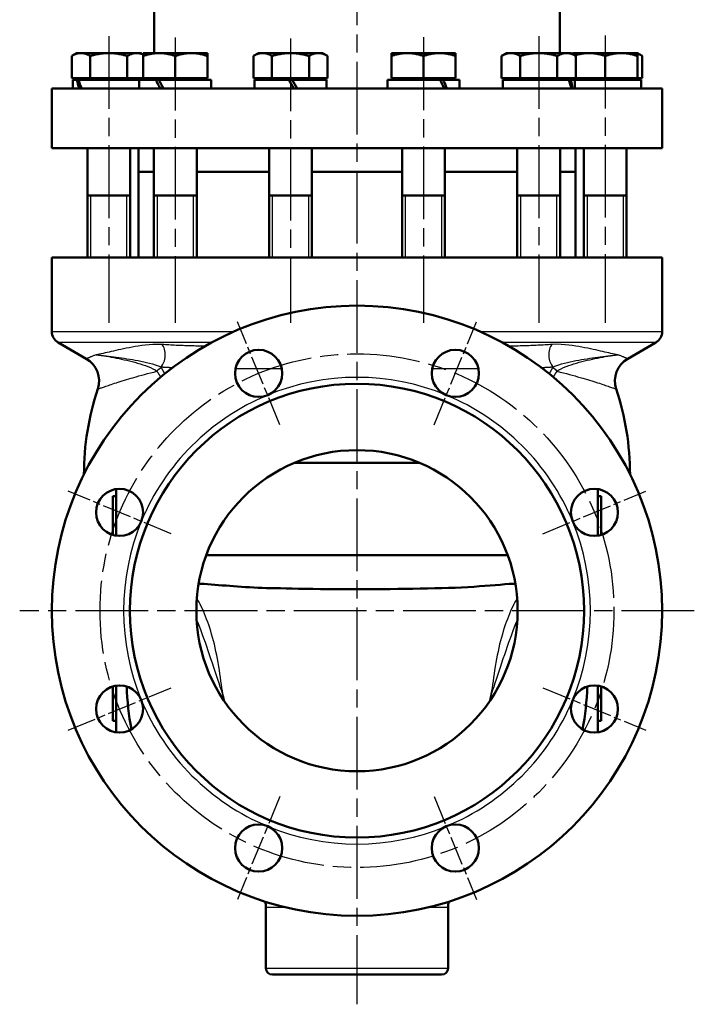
# Model space of a CAD drawing. Header units: millimetres. Extents: x 77 to 1143, y 302 to 1517.
# Tile 5 of 6: x 828 to 1143, y 768 to 1228. Entities that reach past the tile are written whole.
import ezdxf

# ---------------------------------------------------------------- set-up
doc = ezdxf.new("R2010")
doc.units = ezdxf.units.MM
doc.header["$LTSCALE"] = 6
doc.linetypes.add('CHAIN', pattern=[0.3543, 0.2362, -0.0295, 0.0591, -0.0295])
for name, color, linetype, lineweight in [('Gewinde(DIN)', 3, 'Continuous', 25), ('Mittellinie(DIN)', 4, 'CHAIN', 25), ('Mittelpunktmarkierung(DIN)', 4, 'CHAIN', 25), ('Sichtbare Kanten(DIN)', 7, 'Continuous', 50), ('Sichtbare tangentiale Kanten(DIN)', 3, 'Continuous', 25)]:
    doc.layers.add(name, color=color, linetype=linetype, lineweight=lineweight)

msp = doc.modelspace()

# ---------------------------------------------------------------- linework, layer by layer
at = {"layer": 'Gewinde(DIN)'}
for p, q in [((861.05, 1145.86), (861.05, 1116.86)), ((878.05, 1116.86), (878.05, 1145.86)), ((892.11, 1145.86), (892.11, 1116.86)), ((909.11, 1116.86), (909.11, 1145.86)), ((945.9, 1145.86), (945.9, 1116.86)), ((962.9, 1116.86), (962.9, 1145.86)), ((1008.02, 1145.86), (1008.02, 1116.86)), ((1025.02, 1116.86), (1025.02, 1145.86)), ((1061.81, 1145.86), (1061.81, 1116.86)), ((1078.82, 1116.86), (1078.82, 1145.86)), ((1092.87, 1145.86), (1092.87, 1116.86)), ((1109.87, 1116.86), (1109.87, 1145.86))]:
    msp.add_line(p, q, dxfattribs=at)
at = {"layer": 'Mittellinie(DIN)', "linetype": 'CHAIN', "ltscale": 23.990969}
for p, q in [((869.55, 1220.29), (869.55, 1086.39)), ((900.61, 1219.55), (900.61, 1086.39)), ((954.4, 1219.18), (954.4, 1086.39)), ((1016.52, 1219.73), (1016.52, 1086.39)), ((1070.31, 1220.29), (1070.31, 1086.39)), ((1101.37, 1220.48), (1101.37, 1086.39))]:
    msp.add_line(p, q, dxfattribs=at)
msp.add_circle((985.46, 951.86), 120, dxfattribs=at)
at = {"layer": 'Mittelpunktmarkierung(DIN)', "linetype": 'CHAIN', "ltscale": 23.990969}
for p, q in [((985.46, 1514.33), (985.46, 767.99)), ((1142.96, 951.86), (827.96, 951.86))]:
    msp.add_line(p, q, dxfattribs=at)
at = {"layer": 'Mittelpunktmarkierung(DIN)', "linetype": 'CHAIN', "ltscale": 9.630364}
for p, q in [((949.49, 1038.7), (929.59, 1086.74)), ((1021.43, 1038.7), (1041.33, 1086.74)), ((898.62, 987.83), (850.58, 1007.73)), ((1072.31, 987.83), (1120.35, 1007.73)), ((850.58, 895.99), (898.62, 915.89)), ((1072.31, 915.89), (1120.35, 895.99)), ((949.49, 865.01), (929.59, 816.97)), ((1021.43, 865.01), (1041.33, 816.97))]:
    msp.add_line(p, q, dxfattribs=at)
at = {"layer": 'Sichtbare Kanten(DIN)'}
for p, q in [((890.71, 1253.86), (890.71, 1212.36)), ((1080.21, 1253.86), (1080.21, 1212.36)), ((854.55, 1212.36), (852.23, 1211.02)), ((852.23, 1200.66), (852.23, 1211.02)), ((856.56, 1212.36), (854.55, 1212.36)), ((869.55, 1212.36), (856.56, 1212.36)), ((860.89, 1200.66), (860.89, 1211.02)), ((882.54, 1212.36), (869.55, 1212.36)), ((878.21, 1200.66), (878.21, 1211.02)), ((884.55, 1212.36), (882.54, 1212.36)), ((884.55, 1212.36), (885.61, 1211.75)), ((885.61, 1211.02), (885.61, 1212.36)), ((893.11, 1212.36), (885.61, 1212.36)), ((885.61, 1200.66), (885.61, 1211.02)), ((908.11, 1212.36), (893.11, 1212.36)), ((900.61, 1200.66), (900.61, 1211.02)), ((915.61, 1212.36), (908.11, 1212.36)), ((915.61, 1212.36), (915.61, 1211.02)), ((915.61, 1200.66), (915.61, 1211.02)), ((939.4, 1212.36), (937.08, 1211.02)), ((937.08, 1200.66), (937.08, 1211.02)), ((941.41, 1212.36), (939.4, 1212.36)), ((954.4, 1212.36), (941.41, 1212.36)), ((945.74, 1200.66), (945.74, 1211.02)), ((967.39, 1212.36), (954.4, 1212.36)), ((963.06, 1200.66), (963.06, 1211.02)), ((969.4, 1212.36), (967.39, 1212.36)), ((969.4, 1212.36), (971.72, 1211.02)), ((971.72, 1200.66), (971.72, 1211.02)), ((1001.52, 1211.02), (1001.52, 1212.36)), ((1009.02, 1212.36), (1001.52, 1212.36)), ((1001.52, 1200.66), (1001.52, 1211.02)), ((1024.02, 1212.36), (1009.02, 1212.36)), ((1016.52, 1200.66), (1016.52, 1211.02)), ((1031.52, 1212.36), (1024.02, 1212.36)), ((1031.52, 1212.36), (1031.52, 1211.02)), ((1031.52, 1200.66), (1031.52, 1211.02)), ((1055.31, 1212.36), (1052.99, 1211.02)), ((1052.99, 1200.66), (1052.99, 1211.02)), ((1057.32, 1212.36), (1055.31, 1212.36)), ((1070.31, 1212.36), (1057.32, 1212.36)), ((1061.65, 1200.66), (1061.65, 1211.02)), ((1083.31, 1212.36), (1070.31, 1212.36)), ((1078.97, 1200.66), (1078.97, 1211.02)), ((1085.31, 1212.36), (1083.31, 1212.36)), ((1085.31, 1212.36), (1087.64, 1211.02)), ((1086.37, 1212.36), (1085.84, 1212.05)), ((1086.37, 1211.75), (1086.37, 1212.36)), ((1093.87, 1212.36), (1086.37, 1212.36)), ((1087.64, 1200.66), (1087.64, 1211.02)), ((1108.87, 1212.36), (1093.87, 1212.36)), ((1101.37, 1200.66), (1101.37, 1211.02)), ((1116.37, 1212.36), (1108.87, 1212.36)), ((1116.37, 1212.36), (1116.37, 1211.02)), ((1116.37, 1212.36), (1118.69, 1211.02)), ((1116.37, 1200.66), (1116.37, 1211.02)), ((1118.69, 1200.66), (1118.69, 1211.02)), ((860.89, 1200.66), (852.23, 1200.66)), ((855.46, 1200.66), (855.46, 1199.86)), ((878.21, 1200.66), (860.89, 1200.66)), ((885.61, 1200.66), (878.21, 1200.66)), ((883.65, 1200.66), (883.65, 1199.86)), ((900.61, 1200.66), (885.61, 1200.66)), ((886.51, 1200.66), (886.51, 1199.86)), ((915.61, 1200.66), (900.61, 1200.66)), ((914.7, 1200.66), (914.7, 1199.86)), ((945.74, 1200.66), (937.08, 1200.66)), ((940.31, 1200.66), (940.31, 1199.86)), ((963.06, 1200.66), (945.74, 1200.66)), ((971.72, 1200.66), (963.06, 1200.66)), ((968.5, 1200.66), (968.5, 1199.86)), ((1016.52, 1200.66), (1001.52, 1200.66)), ((1002.43, 1200.66), (1002.43, 1199.86)), ((1031.52, 1200.66), (1016.52, 1200.66)), ((1030.62, 1200.66), (1030.62, 1199.86)), ((1061.65, 1200.66), (1052.99, 1200.66)), ((1056.22, 1200.66), (1056.22, 1199.86)), ((1078.97, 1200.66), (1061.65, 1200.66)), ((1087.64, 1200.66), (1078.97, 1200.66)), ((1084.41, 1200.66), (1084.41, 1199.86)), ((1087.28, 1200.66), (1087.28, 1199.86)), ((1101.37, 1200.66), (1087.64, 1200.66)), ((1116.37, 1200.66), (1101.37, 1200.66)), ((1115.47, 1200.66), (1115.47, 1199.86)), ((1118.69, 1200.66), (1116.37, 1200.66)), ((854.62, 1199.86), (852.75, 1199.86)), ((852.75, 1199.86), (852.75, 1195.86)), ((854.62, 1199.86), (855.42, 1199.86)), ((883.81, 1199.86), (855.42, 1199.86)), ((891.53, 1199.86), (883.81, 1199.86)), ((883.81, 1199.86), (883.81, 1195.86)), ((891.53, 1199.86), (892.88, 1199.86)), ((892.88, 1199.86), (892.91, 1199.86)), ((917.41, 1199.86), (892.91, 1199.86)), ((917.41, 1199.86), (917.41, 1195.86)), ((953.6, 1199.86), (937.6, 1199.86)), ((937.6, 1199.86), (937.6, 1195.86)), ((953.6, 1199.86), (955.2, 1199.86)), ((953.6, 1199.86), (955.91, 1195.86)), ((957.51, 1195.86), (955.2, 1199.86)), ((971.2, 1199.86), (955.2, 1199.86)), ((971.2, 1199.86), (971.2, 1195.86)), ((1024.22, 1199.86), (999.72, 1199.86)), ((999.72, 1199.86), (999.72, 1195.86)), ((1024.22, 1199.86), (1024.25, 1199.86)), ((1024.25, 1199.86), (1025.6, 1199.86)), ((1033.32, 1199.86), (1025.6, 1199.86)), ((1033.32, 1199.86), (1033.32, 1195.86)), ((1084.45, 1199.86), (1053.51, 1199.86)), ((1053.51, 1199.86), (1053.51, 1195.86)), ((1084.45, 1199.86), (1085.25, 1199.86)), ((1087.11, 1199.86), (1085.25, 1199.86)), ((1087.11, 1199.86), (1087.11, 1195.86)), ((1118.15, 1199.86), (1087.11, 1199.86)), ((1118.17, 1198.47), (1118.17, 1195.86)), ((842.96, 1195.86), (1127.96, 1195.86)), ((842.96, 1167.86), (842.96, 1195.86)), ((1127.96, 1167.86), (1127.96, 1195.86)), ((842.96, 1167.86), (1127.96, 1167.86)), ((859.55, 1167.86), (859.55, 1116.86)), ((879.55, 1167.86), (879.55, 1116.86)), ((883.46, 1167.86), (883.46, 1156.86)), ((890.61, 1167.86), (890.61, 1116.86)), ((910.61, 1167.86), (910.61, 1116.86)), ((944.4, 1167.86), (944.4, 1116.86)), ((964.4, 1167.86), (964.4, 1116.86)), ((1006.52, 1167.86), (1006.52, 1116.86)), ((1026.52, 1167.86), (1026.52, 1116.86)), ((1060.31, 1167.86), (1060.31, 1116.86)), ((1080.31, 1167.86), (1080.31, 1116.86)), ((1087.46, 1167.86), (1087.46, 1156.86)), ((1091.37, 1167.86), (1091.37, 1116.86)), ((1111.37, 1167.86), (1111.37, 1116.86)), ((883.46, 1156.86), (890.61, 1156.86)), ((883.46, 1156.86), (883.46, 1116.86)), ((883.46, 1156.86), (890.61, 1156.86)), ((910.61, 1156.86), (944.4, 1156.86)), ((910.61, 1156.86), (944.4, 1156.86)), ((964.4, 1156.86), (1006.52, 1156.86)), ((964.4, 1156.86), (1006.52, 1156.86)), ((1026.52, 1156.86), (1060.31, 1156.86)), ((1026.52, 1156.86), (1060.31, 1156.86)), ((1080.31, 1156.86), (1087.46, 1156.86)), ((1080.31, 1156.86), (1087.46, 1156.86)), ((1087.46, 1156.86), (1087.46, 1116.86)), ((859.55, 1145.86), (879.55, 1145.86)), ((890.61, 1145.86), (910.61, 1145.86)), ((944.4, 1145.86), (964.4, 1145.86)), ((1006.52, 1145.86), (1026.52, 1145.86)), ((1060.31, 1145.86), (1080.31, 1145.86)), ((1091.37, 1145.86), (1111.37, 1145.86)), ((1127.96, 1116.86), (842.96, 1116.86)), ((842.96, 1082.32), (842.96, 1116.86)), ((1127.96, 1082.32), (1127.96, 1116.86)), ((859.03, 1069.58), (845.96, 1077.13)), ((1111.9, 1069.58), (1124.96, 1077.13)), ((956.07, 1020.86), (1014.86, 1020.86)), ((872.96, 986.9), (872.96, 1008.66)), ((1097.96, 986.9), (1097.96, 1008.66)), ((871.46, 987.24), (871.46, 1005.36)), ((871.46, 1005.36), (872.96, 1005.36)), ((1099.46, 1005.36), (1097.96, 1005.36)), ((1099.46, 1005.36), (1099.46, 987.24)), ((915.11, 977.86), (1055.81, 977.86)), ((911.54, 964.52), (912.41, 964.47)), ((1058.52, 964.47), (1059.39, 964.52)), ((871.46, 900.36), (871.46, 916.48)), ((872.96, 895.06), (872.96, 916.81)), ((1097.96, 895.06), (1097.96, 916.81)), ((1099.46, 916.48), (1099.46, 900.36)), ((871.46, 900.36), (872.96, 900.36)), ((1099.46, 900.36), (1097.96, 900.36)), ((942.96, 784.86), (942.96, 813.24)), ((1027.96, 784.86), (1027.96, 813.24)), ((1024.96, 781.86), (945.96, 781.86))]:
    msp.add_line(p, q, dxfattribs=at)
at = {"layer": 'Sichtbare Kanten(DIN)', "flags": 128}
for points in [[(856.56, 1212.36), (856.39, 1212.36), (856.21, 1212.35), (856.04, 1212.34), (855.87, 1212.32), (855.7, 1212.3), (855.52, 1212.28), (855.35, 1212.25), (855.18, 1212.21), (855, 1212.17), (854.83, 1212.13), (854.65, 1212.08), (854.47, 1212.03), (854.3, 1211.97), (854.12, 1211.91), (853.94, 1211.84), (853.76, 1211.77), (853.57, 1211.7), (853.39, 1211.62), (853.2, 1211.53), (853.01, 1211.44), (852.82, 1211.34), (852.63, 1211.24), (852.43, 1211.13), (852.23, 1211.02)], [(860.89, 1211.02), (860.69, 1211.13), (860.49, 1211.24), (860.3, 1211.34), (860.11, 1211.44), (859.92, 1211.53), (859.73, 1211.62), (859.55, 1211.7), (859.36, 1211.77), (859.18, 1211.84), (859, 1211.91), (858.82, 1211.97), (858.65, 1212.03), (858.47, 1212.08), (858.29, 1212.13), (858.12, 1212.17), (857.95, 1212.21), (857.77, 1212.25), (857.6, 1212.28), (857.43, 1212.3), (857.25, 1212.32), (857.08, 1212.34), (856.91, 1212.35), (856.73, 1212.36), (856.56, 1212.36)], [(869.55, 1212.36), (869.2, 1212.36), (868.86, 1212.35), (868.51, 1212.34), (868.17, 1212.32), (867.82, 1212.3), (867.47, 1212.28), (867.13, 1212.25), (866.78, 1212.21), (866.43, 1212.17), (866.08, 1212.13), (865.73, 1212.08), (865.38, 1212.03), (865.02, 1211.97), (864.67, 1211.91), (864.31, 1211.84), (863.94, 1211.77), (863.58, 1211.7), (863.21, 1211.62), (862.83, 1211.53), (862.45, 1211.44), (862.07, 1211.34), (861.68, 1211.24), (861.29, 1211.13), (860.89, 1211.02)], [(878.21, 1211.02), (877.81, 1211.13), (877.42, 1211.24), (877.03, 1211.34), (876.65, 1211.44), (876.27, 1211.53), (875.9, 1211.62), (875.53, 1211.7), (875.16, 1211.77), (874.8, 1211.84), (874.44, 1211.91), (874.08, 1211.97), (873.72, 1212.03), (873.37, 1212.08), (873.02, 1212.13), (872.67, 1212.17), (872.32, 1212.21), (871.97, 1212.25), (871.63, 1212.28), (871.28, 1212.3), (870.94, 1212.32), (870.59, 1212.34), (870.24, 1212.35), (869.9, 1212.36), (869.55, 1212.36)], [(882.54, 1212.36), (882.37, 1212.36), (882.19, 1212.35), (882.02, 1212.34), (881.85, 1212.32), (881.68, 1212.3), (881.5, 1212.28), (881.33, 1212.25), (881.16, 1212.21), (880.98, 1212.17), (880.81, 1212.13), (880.63, 1212.08), (880.46, 1212.03), (880.28, 1211.97), (880.1, 1211.91), (879.92, 1211.84), (879.74, 1211.77), (879.55, 1211.7), (879.37, 1211.62), (879.18, 1211.53), (878.99, 1211.44), (878.8, 1211.34), (878.61, 1211.24), (878.41, 1211.13), (878.21, 1211.02)], [(885.61, 1211.66), (885.48, 1211.72), (885.34, 1211.77), (885.21, 1211.83), (885.08, 1211.88), (884.95, 1211.92), (884.82, 1211.97), (884.69, 1212.01), (884.56, 1212.05), (884.43, 1212.09), (884.3, 1212.12), (884.18, 1212.15), (884.05, 1212.18), (883.92, 1212.21), (883.8, 1212.24), (883.67, 1212.26), (883.55, 1212.28), (883.42, 1212.3), (883.3, 1212.31), (883.17, 1212.33), (883.04, 1212.34), (882.92, 1212.35), (882.79, 1212.35), (882.67, 1212.36), (882.54, 1212.36)], [(893.11, 1212.36), (892.81, 1212.36), (892.51, 1212.35), (892.21, 1212.34), (891.91, 1212.32), (891.61, 1212.3), (891.31, 1212.28), (891.01, 1212.25), (890.71, 1212.21), (890.41, 1212.17), (890.11, 1212.13), (889.8, 1212.08), (889.5, 1212.03), (889.19, 1211.97), (888.88, 1211.91), (888.57, 1211.84), (888.25, 1211.77), (887.93, 1211.7), (887.61, 1211.62), (887.29, 1211.53), (886.96, 1211.44), (886.63, 1211.34), (886.29, 1211.24), (885.95, 1211.13), (885.61, 1211.02)], [(900.61, 1211.02), (900.26, 1211.13), (899.92, 1211.24), (899.59, 1211.34), (899.26, 1211.44), (898.93, 1211.53), (898.6, 1211.62), (898.28, 1211.7), (897.97, 1211.77), (897.65, 1211.84), (897.34, 1211.91), (897.03, 1211.97), (896.72, 1212.03), (896.42, 1212.08), (896.11, 1212.13), (895.81, 1212.17), (895.51, 1212.21), (895.21, 1212.25), (894.91, 1212.28), (894.61, 1212.3), (894.31, 1212.32), (894.01, 1212.34), (893.71, 1212.35), (893.41, 1212.36), (893.11, 1212.36)], [(908.11, 1212.36), (907.81, 1212.36), (907.51, 1212.35), (907.21, 1212.34), (906.91, 1212.32), (906.61, 1212.3), (906.31, 1212.28), (906.01, 1212.25), (905.71, 1212.21), (905.41, 1212.17), (905.11, 1212.13), (904.8, 1212.08), (904.5, 1212.03), (904.19, 1211.97), (903.88, 1211.91), (903.57, 1211.84), (903.25, 1211.77), (902.93, 1211.7), (902.61, 1211.62), (902.29, 1211.53), (901.96, 1211.44), (901.63, 1211.34), (901.29, 1211.24), (900.95, 1211.13), (900.61, 1211.02)], [(915.61, 1211.02), (915.26, 1211.13), (914.92, 1211.24), (914.59, 1211.34), (914.26, 1211.44), (913.93, 1211.53), (913.6, 1211.62), (913.28, 1211.7), (912.97, 1211.77), (912.65, 1211.84), (912.34, 1211.91), (912.03, 1211.97), (911.72, 1212.03), (911.42, 1212.08), (911.11, 1212.13), (910.81, 1212.17), (910.51, 1212.21), (910.21, 1212.25), (909.91, 1212.28), (909.61, 1212.3), (909.31, 1212.32), (909.01, 1212.34), (908.71, 1212.35), (908.41, 1212.36), (908.11, 1212.36)], [(941.41, 1212.36), (941.24, 1212.36), (941.07, 1212.35), (940.89, 1212.34), (940.72, 1212.32), (940.55, 1212.3), (940.38, 1212.28), (940.2, 1212.25), (940.03, 1212.21), (939.85, 1212.17), (939.68, 1212.13), (939.5, 1212.08), (939.33, 1212.03), (939.15, 1211.97), (938.97, 1211.91), (938.79, 1211.84), (938.61, 1211.77), (938.43, 1211.7), (938.24, 1211.62), (938.05, 1211.53), (937.86, 1211.44), (937.67, 1211.34), (937.48, 1211.24), (937.28, 1211.13), (937.08, 1211.02)], [(945.74, 1211.02), (945.54, 1211.13), (945.35, 1211.24), (945.15, 1211.34), (944.96, 1211.44), (944.77, 1211.53), (944.59, 1211.62), (944.4, 1211.7), (944.22, 1211.77), (944.04, 1211.84), (943.86, 1211.91), (943.68, 1211.97), (943.5, 1212.03), (943.32, 1212.08), (943.15, 1212.13), (942.97, 1212.17), (942.8, 1212.21), (942.62, 1212.25), (942.45, 1212.28), (942.28, 1212.3), (942.11, 1212.32), (941.93, 1212.34), (941.76, 1212.35), (941.59, 1212.36), (941.41, 1212.36)], [(954.4, 1212.36), (954.06, 1212.36), (953.71, 1212.35), (953.36, 1212.34), (953.02, 1212.32), (952.67, 1212.3), (952.33, 1212.28), (951.98, 1212.25), (951.63, 1212.21), (951.29, 1212.17), (950.94, 1212.13), (950.58, 1212.08), (950.23, 1212.03), (949.88, 1211.97), (949.52, 1211.91), (949.16, 1211.84), (948.8, 1211.77), (948.43, 1211.7), (948.06, 1211.62), (947.68, 1211.53), (947.31, 1211.44), (946.92, 1211.34), (946.53, 1211.24), (946.14, 1211.13), (945.74, 1211.02)], [(963.06, 1211.02), (962.67, 1211.13), (962.27, 1211.24), (961.88, 1211.34), (961.5, 1211.44), (961.12, 1211.53), (960.75, 1211.62), (960.38, 1211.7), (960.01, 1211.77), (959.65, 1211.84), (959.29, 1211.91), (958.93, 1211.97), (958.58, 1212.03), (958.22, 1212.08), (957.87, 1212.13), (957.52, 1212.17), (957.17, 1212.21), (956.83, 1212.25), (956.48, 1212.28), (956.13, 1212.3), (955.79, 1212.32), (955.44, 1212.34), (955.1, 1212.35), (954.75, 1212.36), (954.4, 1212.36)], [(967.39, 1212.36), (967.22, 1212.36), (967.05, 1212.35), (966.87, 1212.34), (966.7, 1212.32), (966.53, 1212.3), (966.36, 1212.28), (966.18, 1212.25), (966.01, 1212.21), (965.83, 1212.17), (965.66, 1212.13), (965.48, 1212.08), (965.31, 1212.03), (965.13, 1211.97), (964.95, 1211.91), (964.77, 1211.84), (964.59, 1211.77), (964.41, 1211.7), (964.22, 1211.62), (964.03, 1211.53), (963.84, 1211.44), (963.65, 1211.34), (963.46, 1211.24), (963.26, 1211.13), (963.06, 1211.02)], [(971.72, 1211.02), (971.52, 1211.13), (971.33, 1211.24), (971.13, 1211.34), (970.94, 1211.44), (970.75, 1211.53), (970.57, 1211.62), (970.38, 1211.7), (970.2, 1211.77), (970.02, 1211.84), (969.84, 1211.91), (969.66, 1211.97), (969.48, 1212.03), (969.3, 1212.08), (969.13, 1212.13), (968.95, 1212.17), (968.78, 1212.21), (968.61, 1212.25), (968.43, 1212.28), (968.26, 1212.3), (968.09, 1212.32), (967.91, 1212.34), (967.74, 1212.35), (967.57, 1212.36), (967.39, 1212.36)], [(1009.02, 1212.36), (1008.72, 1212.36), (1008.42, 1212.35), (1008.12, 1212.34), (1007.82, 1212.32), (1007.52, 1212.3), (1007.22, 1212.28), (1006.92, 1212.25), (1006.62, 1212.21), (1006.32, 1212.17), (1006.02, 1212.13), (1005.71, 1212.08), (1005.41, 1212.03), (1005.1, 1211.97), (1004.79, 1211.91), (1004.48, 1211.84), (1004.16, 1211.77), (1003.85, 1211.7), (1003.52, 1211.62), (1003.2, 1211.53), (1002.87, 1211.44), (1002.54, 1211.34), (1002.21, 1211.24), (1001.87, 1211.13), (1001.52, 1211.02)], [(1016.52, 1211.02), (1016.17, 1211.13), (1015.83, 1211.24), (1015.5, 1211.34), (1015.17, 1211.44), (1014.84, 1211.53), (1014.52, 1211.62), (1014.19, 1211.7), (1013.88, 1211.77), (1013.56, 1211.84), (1013.25, 1211.91), (1012.94, 1211.97), (1012.63, 1212.03), (1012.33, 1212.08), (1012.02, 1212.13), (1011.72, 1212.17), (1011.42, 1212.21), (1011.12, 1212.25), (1010.82, 1212.28), (1010.52, 1212.3), (1010.22, 1212.32), (1009.92, 1212.34), (1009.62, 1212.35), (1009.32, 1212.36), (1009.02, 1212.36)], [(1024.02, 1212.36), (1023.72, 1212.36), (1023.42, 1212.35), (1023.12, 1212.34), (1022.82, 1212.32), (1022.52, 1212.3), (1022.22, 1212.28), (1021.92, 1212.25), (1021.62, 1212.21), (1021.32, 1212.17), (1021.02, 1212.13), (1020.71, 1212.08), (1020.41, 1212.03), (1020.1, 1211.97), (1019.79, 1211.91), (1019.48, 1211.84), (1019.16, 1211.77), (1018.85, 1211.7), (1018.52, 1211.62), (1018.2, 1211.53), (1017.87, 1211.44), (1017.54, 1211.34), (1017.21, 1211.24), (1016.87, 1211.13), (1016.52, 1211.02)], [(1031.52, 1211.02), (1031.17, 1211.13), (1030.83, 1211.24), (1030.5, 1211.34), (1030.17, 1211.44), (1029.84, 1211.53), (1029.52, 1211.62), (1029.19, 1211.7), (1028.88, 1211.77), (1028.56, 1211.84), (1028.25, 1211.91), (1027.94, 1211.97), (1027.63, 1212.03), (1027.33, 1212.08), (1027.02, 1212.13), (1026.72, 1212.17), (1026.42, 1212.21), (1026.12, 1212.25), (1025.82, 1212.28), (1025.52, 1212.3), (1025.22, 1212.32), (1024.92, 1212.34), (1024.62, 1212.35), (1024.32, 1212.36), (1024.02, 1212.36)], [(1057.32, 1212.36), (1057.15, 1212.36), (1056.98, 1212.35), (1056.8, 1212.34), (1056.63, 1212.32), (1056.46, 1212.3), (1056.29, 1212.28), (1056.11, 1212.25), (1055.94, 1212.21), (1055.77, 1212.17), (1055.59, 1212.13), (1055.41, 1212.08), (1055.24, 1212.03), (1055.06, 1211.97), (1054.88, 1211.91), (1054.7, 1211.84), (1054.52, 1211.77), (1054.34, 1211.7), (1054.15, 1211.62), (1053.96, 1211.53), (1053.78, 1211.44), (1053.58, 1211.34), (1053.39, 1211.24), (1053.19, 1211.13), (1052.99, 1211.02)], [(1061.65, 1211.02), (1061.46, 1211.13), (1061.26, 1211.24), (1061.06, 1211.34), (1060.87, 1211.44), (1060.68, 1211.53), (1060.5, 1211.62), (1060.31, 1211.7), (1060.13, 1211.77), (1059.95, 1211.84), (1059.77, 1211.91), (1059.59, 1211.97), (1059.41, 1212.03), (1059.23, 1212.08), (1059.06, 1212.13), (1058.88, 1212.17), (1058.71, 1212.21), (1058.54, 1212.25), (1058.36, 1212.28), (1058.19, 1212.3), (1058.02, 1212.32), (1057.84, 1212.34), (1057.67, 1212.35), (1057.5, 1212.36), (1057.32, 1212.36)], [(1070.31, 1212.36), (1069.97, 1212.36), (1069.62, 1212.35), (1069.28, 1212.34), (1068.93, 1212.32), (1068.58, 1212.3), (1068.24, 1212.28), (1067.89, 1212.25), (1067.54, 1212.21), (1067.2, 1212.17), (1066.85, 1212.13), (1066.5, 1212.08), (1066.14, 1212.03), (1065.79, 1211.97), (1065.43, 1211.91), (1065.07, 1211.84), (1064.71, 1211.77), (1064.34, 1211.7), (1063.97, 1211.62), (1063.59, 1211.53), (1063.22, 1211.44), (1062.83, 1211.34), (1062.45, 1211.24), (1062.05, 1211.13), (1061.65, 1211.02)], [(1078.97, 1211.02), (1078.58, 1211.13), (1078.18, 1211.24), (1077.8, 1211.34), (1077.41, 1211.44), (1077.03, 1211.53), (1076.66, 1211.62), (1076.29, 1211.7), (1075.92, 1211.77), (1075.56, 1211.84), (1075.2, 1211.91), (1074.84, 1211.97), (1074.49, 1212.03), (1074.13, 1212.08), (1073.78, 1212.13), (1073.43, 1212.17), (1073.08, 1212.21), (1072.74, 1212.25), (1072.39, 1212.28), (1072.04, 1212.3), (1071.7, 1212.32), (1071.35, 1212.34), (1071.01, 1212.35), (1070.66, 1212.36), (1070.31, 1212.36)], [(1083.31, 1212.36), (1083.13, 1212.36), (1082.96, 1212.35), (1082.79, 1212.34), (1082.61, 1212.32), (1082.44, 1212.3), (1082.27, 1212.28), (1082.09, 1212.25), (1081.92, 1212.21), (1081.75, 1212.17), (1081.57, 1212.13), (1081.4, 1212.08), (1081.22, 1212.03), (1081.04, 1211.97), (1080.86, 1211.91), (1080.68, 1211.84), (1080.5, 1211.77), (1080.32, 1211.7), (1080.13, 1211.62), (1079.95, 1211.53), (1079.76, 1211.44), (1079.56, 1211.34), (1079.37, 1211.24), (1079.17, 1211.13), (1078.97, 1211.02)], [(1087.64, 1211.02), (1087.44, 1211.13), (1087.24, 1211.24), (1087.05, 1211.34), (1086.85, 1211.44), (1086.66, 1211.53), (1086.48, 1211.62), (1086.29, 1211.7), (1086.11, 1211.77), (1085.93, 1211.84), (1085.75, 1211.91), (1085.57, 1211.97), (1085.39, 1212.03), (1085.21, 1212.08), (1085.04, 1212.13), (1084.86, 1212.17), (1084.69, 1212.21), (1084.52, 1212.25), (1084.34, 1212.28), (1084.17, 1212.3), (1084, 1212.32), (1083.82, 1212.34), (1083.65, 1212.35), (1083.48, 1212.36), (1083.31, 1212.36)], [(1086.37, 1212.05), (1086.36, 1212.05), (1086.34, 1212.04), (1086.33, 1212.04), (1086.32, 1212.04), (1086.3, 1212.03), (1086.29, 1212.03), (1086.27, 1212.02), (1086.26, 1212.02), (1086.25, 1212.01), (1086.23, 1212.01), (1086.22, 1212), (1086.2, 1212), (1086.19, 1212), (1086.18, 1211.99), (1086.16, 1211.99), (1086.15, 1211.98), (1086.13, 1211.98), (1086.12, 1211.97), (1086.1, 1211.97), (1086.09, 1211.96), (1086.08, 1211.96), (1086.06, 1211.95), (1086.05, 1211.95), (1086.03, 1211.94)], [(1093.87, 1212.36), (1093.6, 1212.36), (1093.33, 1212.35), (1093.06, 1212.34), (1092.79, 1212.33), (1092.52, 1212.31), (1092.25, 1212.29), (1091.98, 1212.27), (1091.71, 1212.24), (1091.44, 1212.21), (1091.17, 1212.17), (1090.9, 1212.13), (1090.62, 1212.09), (1090.35, 1212.04), (1090.07, 1211.99), (1089.79, 1211.94), (1089.51, 1211.88), (1089.23, 1211.82), (1088.95, 1211.76), (1088.66, 1211.69), (1088.37, 1211.61), (1088.08, 1211.54), (1087.78, 1211.45), (1087.49, 1211.37), (1087.19, 1211.28)], [(1101.37, 1211.02), (1101.03, 1211.13), (1100.69, 1211.24), (1100.35, 1211.34), (1100.02, 1211.44), (1099.69, 1211.53), (1099.37, 1211.62), (1099.05, 1211.7), (1098.73, 1211.77), (1098.42, 1211.84), (1098.1, 1211.91), (1097.79, 1211.97), (1097.49, 1212.03), (1097.18, 1212.08), (1096.88, 1212.13), (1096.57, 1212.17), (1096.27, 1212.21), (1095.97, 1212.25), (1095.67, 1212.28), (1095.37, 1212.3), (1095.07, 1212.32), (1094.77, 1212.34), (1094.47, 1212.35), (1094.17, 1212.36), (1093.87, 1212.36)], [(1108.87, 1212.36), (1108.57, 1212.36), (1108.27, 1212.35), (1107.97, 1212.34), (1107.67, 1212.32), (1107.37, 1212.3), (1107.07, 1212.28), (1106.77, 1212.25), (1106.47, 1212.21), (1106.17, 1212.17), (1105.87, 1212.13), (1105.57, 1212.08), (1105.26, 1212.03), (1104.95, 1211.97), (1104.64, 1211.91), (1104.33, 1211.84), (1104.02, 1211.77), (1103.7, 1211.7), (1103.38, 1211.62), (1103.05, 1211.53), (1102.73, 1211.44), (1102.39, 1211.34), (1102.06, 1211.24), (1101.72, 1211.13), (1101.37, 1211.02)], [(1116.37, 1211.02), (1116.03, 1211.13), (1115.69, 1211.24), (1115.35, 1211.34), (1115.02, 1211.44), (1114.69, 1211.53), (1114.37, 1211.62), (1114.05, 1211.7), (1113.73, 1211.77), (1113.42, 1211.84), (1113.1, 1211.91), (1112.79, 1211.97), (1112.49, 1212.03), (1112.18, 1212.08), (1111.88, 1212.13), (1111.57, 1212.17), (1111.27, 1212.21), (1110.97, 1212.25), (1110.67, 1212.28), (1110.37, 1212.3), (1110.07, 1212.32), (1109.77, 1212.34), (1109.47, 1212.35), (1109.17, 1212.36), (1108.87, 1212.36)], [(1118.69, 1211.02), (1118.59, 1211.08), (1118.49, 1211.14), (1118.38, 1211.19), (1118.28, 1211.25), (1118.18, 1211.3), (1118.08, 1211.35), (1117.98, 1211.4), (1117.88, 1211.45), (1117.79, 1211.5), (1117.69, 1211.54), (1117.59, 1211.59), (1117.5, 1211.63), (1117.4, 1211.68), (1117.3, 1211.72), (1117.21, 1211.76), (1117.12, 1211.79), (1117.02, 1211.83), (1116.93, 1211.87), (1116.83, 1211.9), (1116.74, 1211.93), (1116.65, 1211.96), (1116.56, 1212), (1116.46, 1212.02), (1116.37, 1212.05)], [(1058.52, 964.46), (1056.51, 964.33), (1054.42, 964.18), (1052.26, 964.01), (1050, 963.83), (1047.64, 963.64), (1045.18, 963.45), (1042.61, 963.25), (1039.94, 963.06), (1037.17, 962.89), (1034.3, 962.73), (1031.31, 962.59), (1028.23, 962.48), (1025.04, 962.39), (1021.76, 962.32), (1018.39, 962.25), (1014.97, 962.18), (1011.51, 962.11), (1008.01, 962.06), (1004.47, 962.01), (1000.9, 961.98), (997.31, 961.96), (993.71, 961.95), (990.1, 961.95), (986.48, 961.96), (982.86, 961.95), (979.23, 961.95), (975.62, 961.96), (972.03, 961.97), (968.45, 961.99), (964.89, 962.03), (961.45, 962.08), (958.22, 962.13), (955.2, 962.19), (952.4, 962.25), (949.81, 962.31), (947.46, 962.36), (945.33, 962.41), (943.28, 962.46), (941.25, 962.52), (939.25, 962.6), (937.28, 962.69), (935.33, 962.79), (933.42, 962.9), (931.54, 963.02), (929.68, 963.15), (927.86, 963.28), (926.08, 963.42), (924.32, 963.56), (922.57, 963.7), (920.83, 963.84), (919.1, 963.98), (917.4, 964.11), (915.71, 964.24), (914.04, 964.36), (912.41, 964.46)]]:
    msp.add_lwpolyline(points, dxfattribs=at)
at = {"layer": 'Sichtbare Kanten(DIN)'}
for centre, radius in [((985.46, 951.86), 142.5), ((939.54, 1062.72), 11), ((1031.38, 1062.72), 11), ((985.46, 951.86), 106), ((985.46, 951.86), 75), ((874.6, 997.78), 11), ((1096.33, 997.78), 11), ((874.6, 905.94), 11), ((1096.33, 905.94), 11), ((939.54, 840.99), 11), ((1031.38, 840.99), 11)]:
    msp.add_circle(centre, radius, dxfattribs=at)
for centre, radius, start, end in [((848.96, 1082.32), 6, 180, 240), ((1121.96, 1082.32), 6, 300, 0), ((853.03, 1059.19), 12, 341.6868, 60), ((1117.9, 1059.19), 12, 120, 198.3132), ((985.46, 1015.36), 127.5, 161.6868, 179.9372), ((985.46, 1015.36), 127.5, 0.0628, 18.3132), ((985.46, 918.36), 107.5, 181.0422, 191.744), ((985.46, 918.36), 107.5, 348.256, 358.9578), ((932.96, 813.24), 10, 0, 15.8007), ((1037.96, 813.24), 10, 164.1993, 180), ((945.96, 784.86), 3, 180, 270), ((1024.96, 784.86), 3, 270, 0)]:
    msp.add_arc(centre, radius, start, end, dxfattribs=at)
for centre, major_axis, ratio, start_param, end_param in [((869.55, 1198.47), (-10.7, 28.69), 0.451416, 1.356423, 1.494026), ((869.55, 1201.24), (-10.7, 28.69), 0.451416, 1.451697, 1.590216), ((900.61, 1198.47), (-15.46, 28.88), 0.227735, 1.401877, 1.539481), ((900.61, 1201.24), (-15.46, 28.88), 0.227735, 1.497151, 1.635671), ((1016.52, 1198.47), (-15.46, 28.88), 0.227735, 4.50114, 4.638744), ((1016.52, 1201.24), (-15.46, 28.88), 0.227735, 4.40495, 4.54347), ((1070.31, 1198.47), (-10.7, 28.69), 0.451416, 4.455686, 4.593289), ((1070.31, 1201.24), (-10.7, 28.69), 0.451416, 4.359496, 4.498015), ((1101.37, 1198.47), (0, 29.1), 0.57735, 4.712389, 4.760026)]:
    msp.add_ellipse(centre, major_axis=major_axis, ratio=ratio, start_param=start_param, end_param=end_param, dxfattribs=at)
at = {"layer": 'Sichtbare tangentiale Kanten(DIN)'}
for p, q in [((842.96, 1082.32), (928.14, 1082.32)), ((1042.78, 1082.32), (1127.96, 1082.32)), ((917.53, 1077.13), (845.96, 1077.13)), ((1124.96, 1077.13), (1053.39, 1077.13)), ((952.43, 813.24), (942.96, 813.24)), ((1027.96, 813.24), (1018.49, 813.24)), ((942.96, 784.86), (1027.96, 784.86))]:
    msp.add_line(p, q, dxfattribs=at)
at = {"layer": 'Sichtbare tangentiale Kanten(DIN)', "flags": 128}
for points in [[(1107.3, 1071.43), (1106.53, 1071.57), (1105.73, 1071.72), (1104.9, 1071.89), (1104.03, 1072.07), (1103.13, 1072.27), (1102.19, 1072.47), (1101.21, 1072.69), (1100.2, 1072.92), (1099.15, 1073.16), (1098.05, 1073.41), (1096.91, 1073.67), (1095.73, 1073.93), (1094.5, 1074.19), (1093.23, 1074.46), (1091.9, 1074.72), (1090.52, 1074.99), (1089.08, 1075.25), (1087.57, 1075.49), (1086, 1075.73), (1084.34, 1075.94), (1082.59, 1076.12), (1080.72, 1076.25), (1078.71, 1076.29), (1076.52, 1076.2)], [(894.41, 1076.2), (892.21, 1076.28), (890.2, 1076.24), (888.34, 1076.11), (886.58, 1075.94), (884.92, 1075.72), (883.34, 1075.49), (881.84, 1075.25), (880.4, 1074.99), (879.01, 1074.72), (877.69, 1074.46), (876.41, 1074.19), (875.18, 1073.93), (874, 1073.67), (872.86, 1073.41), (871.77, 1073.16), (870.72, 1072.92), (869.71, 1072.69), (868.73, 1072.47), (867.8, 1072.27), (866.89, 1072.07), (866.03, 1071.89), (865.19, 1071.72), (864.39, 1071.57), (863.62, 1071.43)], [(914.51, 1075.42), (913.64, 1075.43), (912.78, 1075.44), (911.92, 1075.46), (911.06, 1075.47), (910.21, 1075.49), (909.35, 1075.51), (908.5, 1075.53), (907.66, 1075.56), (906.81, 1075.58), (905.97, 1075.61), (905.13, 1075.64), (904.29, 1075.67), (903.45, 1075.7), (902.62, 1075.74), (901.79, 1075.77), (900.96, 1075.81), (900.13, 1075.85), (899.3, 1075.9), (898.48, 1075.94), (897.66, 1075.99), (896.84, 1076.04), (896.03, 1076.09), (895.22, 1076.15), (894.41, 1076.2)], [(1076.52, 1076.2), (1075.71, 1076.15), (1074.89, 1076.09), (1074.08, 1076.04), (1073.26, 1075.99), (1072.44, 1075.94), (1071.62, 1075.9), (1070.8, 1075.86), (1069.97, 1075.82), (1069.15, 1075.78), (1068.31, 1075.74), (1067.48, 1075.71), (1066.65, 1075.68), (1065.81, 1075.65), (1064.97, 1075.62), (1064.13, 1075.59), (1063.28, 1075.57), (1062.44, 1075.54), (1061.59, 1075.52), (1060.73, 1075.5), (1059.88, 1075.49), (1059.02, 1075.47), (1058.16, 1075.45), (1057.3, 1075.44), (1056.44, 1075.43)], [(863.62, 1071.43), (863.25, 1071.28), (862.9, 1071.14), (862.56, 1071), (862.23, 1070.87), (861.92, 1070.74), (861.63, 1070.62), (861.35, 1070.51), (861.09, 1070.4), (860.84, 1070.3), (860.61, 1070.21), (860.39, 1070.12), (860.19, 1070.04), (860.01, 1069.97), (859.84, 1069.9), (859.68, 1069.84), (859.55, 1069.79), (859.43, 1069.74), (859.32, 1069.7), (859.23, 1069.66), (859.16, 1069.63), (859.1, 1069.61), (859.06, 1069.6), (859.04, 1069.59), (859.03, 1069.58)], [(863.62, 1071.43), (864.79, 1071.31), (865.95, 1071.19), (867.12, 1071.06), (868.29, 1070.92), (869.46, 1070.78), (870.65, 1070.64), (871.85, 1070.48), (873.06, 1070.32), (874.29, 1070.15), (875.53, 1069.98), (876.78, 1069.79), (878.04, 1069.59), (879.32, 1069.39), (880.6, 1069.17), (881.91, 1068.93), (883.22, 1068.68), (884.54, 1068.42), (885.88, 1068.13), (887.22, 1067.82), (888.56, 1067.48), (889.91, 1067.11), (891.25, 1066.7), (892.57, 1066.25), (893.87, 1065.76)], [(863.62, 1071.43), (864.81, 1071.28), (865.99, 1071.11), (867.17, 1070.94), (868.35, 1070.75), (869.54, 1070.55), (870.73, 1070.34), (871.93, 1070.12), (873.14, 1069.89), (874.35, 1069.64), (875.57, 1069.38), (876.79, 1069.11), (878.02, 1068.83), (879.25, 1068.53), (880.49, 1068.22), (881.73, 1067.89), (882.96, 1067.54), (884.19, 1067.17), (885.42, 1066.78), (886.63, 1066.36), (887.82, 1065.92), (888.98, 1065.44), (890.1, 1064.91), (891.14, 1064.33), (892.07, 1063.68)], [(1077.05, 1065.76), (1078.35, 1066.25), (1079.67, 1066.7), (1081.01, 1067.11), (1082.36, 1067.48), (1083.7, 1067.82), (1085.04, 1068.13), (1086.37, 1068.42), (1087.7, 1068.68), (1089.01, 1068.93), (1090.31, 1069.16), (1091.6, 1069.38), (1092.88, 1069.59), (1094.14, 1069.79), (1095.39, 1069.97), (1096.63, 1070.15), (1097.86, 1070.32), (1099.07, 1070.48), (1100.27, 1070.64), (1101.46, 1070.78), (1102.64, 1070.92), (1103.81, 1071.06), (1104.98, 1071.19), (1106.14, 1071.31), (1107.3, 1071.43)], [(1078.85, 1063.68), (1079.78, 1064.33), (1080.83, 1064.91), (1081.94, 1065.44), (1083.11, 1065.92), (1084.3, 1066.36), (1085.51, 1066.78), (1086.73, 1067.17), (1087.96, 1067.54), (1089.2, 1067.89), (1090.43, 1068.22), (1091.67, 1068.53), (1092.9, 1068.83), (1094.13, 1069.11), (1095.36, 1069.38), (1096.58, 1069.64), (1097.79, 1069.89), (1098.99, 1070.12), (1100.19, 1070.34), (1101.39, 1070.55), (1102.57, 1070.75), (1103.76, 1070.94), (1104.94, 1071.11), (1106.12, 1071.28), (1107.3, 1071.43)], [(1111.9, 1069.58), (1111.89, 1069.59), (1111.86, 1069.6), (1111.82, 1069.61), (1111.77, 1069.63), (1111.69, 1069.66), (1111.6, 1069.7), (1111.5, 1069.74), (1111.38, 1069.79), (1111.24, 1069.84), (1111.09, 1069.9), (1110.92, 1069.97), (1110.73, 1070.04), (1110.53, 1070.12), (1110.31, 1070.21), (1110.08, 1070.3), (1109.84, 1070.4), (1109.57, 1070.51), (1109.29, 1070.62), (1109, 1070.74), (1108.69, 1070.87), (1108.37, 1071), (1108.03, 1071.14), (1107.67, 1071.28), (1107.3, 1071.43)], [(864.42, 1055.42), (864.44, 1055.43), (864.51, 1055.45), (864.62, 1055.49), (864.78, 1055.54), (864.98, 1055.61), (865.23, 1055.69), (865.52, 1055.79), (865.85, 1055.91), (866.22, 1056.03), (866.64, 1056.18), (867.1, 1056.33), (867.61, 1056.51), (868.15, 1056.69), (868.74, 1056.89), (869.36, 1057.1), (870.03, 1057.33), (870.73, 1057.56), (871.48, 1057.81), (872.27, 1058.07), (873.1, 1058.34), (873.97, 1058.62), (874.89, 1058.91), (875.84, 1059.21), (876.83, 1059.52), (877.87, 1059.84), (878.94, 1060.17), (880.06, 1060.5), (881.22, 1060.84), (882.42, 1061.18), (883.66, 1061.53), (884.95, 1061.88), (886.28, 1062.24), (887.66, 1062.6), (889.08, 1062.95), (890.55, 1063.32), (892.07, 1063.68)], [(892.07, 1063.68), (892.14, 1063.57), (892.21, 1063.46), (892.28, 1063.35), (892.35, 1063.24), (892.42, 1063.13), (892.5, 1063.02), (892.57, 1062.91), (892.64, 1062.8), (892.71, 1062.68), (892.78, 1062.57), (892.85, 1062.46), (892.92, 1062.34), (892.99, 1062.23), (893.07, 1062.12), (893.14, 1062), (893.21, 1061.88), (893.28, 1061.77), (893.35, 1061.65), (893.42, 1061.53), (893.49, 1061.42), (893.57, 1061.3), (893.64, 1061.18), (893.71, 1061.06), (893.78, 1060.94)], [(893.87, 1065.76), (894.11, 1065.75), (894.34, 1065.74), (894.57, 1065.72), (894.8, 1065.71), (895.03, 1065.69), (895.26, 1065.68), (895.5, 1065.67), (895.73, 1065.65), (895.96, 1065.64), (896.19, 1065.63), (896.43, 1065.62), (896.66, 1065.6), (896.89, 1065.59), (897.12, 1065.58), (897.36, 1065.57), (897.59, 1065.55), (897.82, 1065.54), (898.05, 1065.53), (898.29, 1065.52), (898.52, 1065.51), (898.75, 1065.5), (898.99, 1065.48), (899.22, 1065.47), (899.46, 1065.46)], [(894.2, 1065.26), (894.19, 1065.28), (894.18, 1065.3), (894.16, 1065.32), (894.15, 1065.34), (894.14, 1065.36), (894.12, 1065.39), (894.11, 1065.41), (894.1, 1065.43), (894.08, 1065.45), (894.07, 1065.47), (894.06, 1065.49), (894.04, 1065.51), (894.03, 1065.53), (894.02, 1065.56), (894, 1065.58), (893.99, 1065.6), (893.98, 1065.62), (893.96, 1065.64), (893.95, 1065.66), (893.93, 1065.68), (893.92, 1065.7), (893.9, 1065.72), (893.89, 1065.74), (893.88, 1065.76)], [(895.7, 1062.52), (895.64, 1062.64), (895.57, 1062.76), (895.51, 1062.88), (895.45, 1063), (895.39, 1063.12), (895.32, 1063.23), (895.26, 1063.35), (895.2, 1063.47), (895.14, 1063.58), (895.07, 1063.7), (895.01, 1063.81), (894.95, 1063.93), (894.89, 1064.04), (894.83, 1064.15), (894.76, 1064.27), (894.7, 1064.38), (894.64, 1064.49), (894.58, 1064.6), (894.51, 1064.71), (894.45, 1064.82), (894.39, 1064.93), (894.33, 1065.04), (894.26, 1065.15), (894.2, 1065.26)], [(928.76, 1064.92), (929.64, 1064.92), (930.52, 1064.93), (931.4, 1064.93), (932.28, 1064.93), (933.16, 1064.93), (934.05, 1064.94), (934.93, 1064.94), (935.82, 1064.94), (936.71, 1064.95), (937.6, 1064.95), (938.5, 1064.96), (939.39, 1064.97), (940.29, 1064.97), (941.19, 1064.98), (942.09, 1064.99), (942.99, 1064.99), (943.9, 1065), (944.8, 1065.01), (945.71, 1065.02), (946.62, 1065.03), (947.54, 1065.04), (948.45, 1065.05), (949.37, 1065.06), (950.29, 1065.06)], [(1020.64, 1065.06), (1021.56, 1065.06), (1022.47, 1065.05), (1023.39, 1065.04), (1024.3, 1065.03), (1025.21, 1065.02), (1026.12, 1065.01), (1027.03, 1065), (1027.94, 1065), (1028.84, 1064.99), (1029.74, 1064.98), (1030.64, 1064.98), (1031.54, 1064.97), (1032.44, 1064.96), (1033.33, 1064.96), (1034.22, 1064.95), (1035.11, 1064.95), (1036, 1064.94), (1036.89, 1064.94), (1037.77, 1064.94), (1038.66, 1064.93), (1039.54, 1064.93), (1040.42, 1064.93), (1041.3, 1064.93), (1042.17, 1064.93)], [(1071.47, 1065.47), (1071.71, 1065.48), (1071.94, 1065.49), (1072.17, 1065.5), (1072.41, 1065.51), (1072.64, 1065.52), (1072.87, 1065.53), (1073.1, 1065.54), (1073.34, 1065.56), (1073.57, 1065.57), (1073.8, 1065.58), (1074.03, 1065.59), (1074.27, 1065.6), (1074.5, 1065.62), (1074.73, 1065.63), (1074.96, 1065.64), (1075.2, 1065.65), (1075.43, 1065.67), (1075.66, 1065.68), (1075.89, 1065.69), (1076.12, 1065.71), (1076.35, 1065.72), (1076.59, 1065.74), (1076.82, 1065.75), (1077.05, 1065.76)], [(1076.72, 1065.26), (1076.66, 1065.15), (1076.6, 1065.04), (1076.53, 1064.93), (1076.47, 1064.82), (1076.41, 1064.71), (1076.35, 1064.6), (1076.29, 1064.49), (1076.22, 1064.38), (1076.16, 1064.27), (1076.1, 1064.15), (1076.04, 1064.04), (1075.97, 1063.93), (1075.91, 1063.81), (1075.85, 1063.7), (1075.79, 1063.58), (1075.72, 1063.47), (1075.66, 1063.35), (1075.6, 1063.24), (1075.54, 1063.12), (1075.47, 1063), (1075.41, 1062.88), (1075.35, 1062.77), (1075.29, 1062.65), (1075.23, 1062.53)], [(1077.05, 1065.76), (1077.03, 1065.74), (1077.02, 1065.72), (1077, 1065.7), (1076.99, 1065.68), (1076.98, 1065.66), (1076.96, 1065.64), (1076.95, 1065.62), (1076.93, 1065.6), (1076.92, 1065.58), (1076.91, 1065.56), (1076.89, 1065.53), (1076.88, 1065.51), (1076.87, 1065.49), (1076.85, 1065.47), (1076.84, 1065.45), (1076.83, 1065.43), (1076.81, 1065.41), (1076.8, 1065.39), (1076.79, 1065.36), (1076.77, 1065.34), (1076.76, 1065.32), (1076.75, 1065.3), (1076.73, 1065.28), (1076.72, 1065.26)], [(1077.14, 1060.94), (1077.22, 1061.06), (1077.29, 1061.18), (1077.36, 1061.3), (1077.43, 1061.42), (1077.5, 1061.54), (1077.57, 1061.65), (1077.64, 1061.77), (1077.72, 1061.89), (1077.79, 1062), (1077.86, 1062.12), (1077.93, 1062.23), (1078, 1062.35), (1078.07, 1062.46), (1078.14, 1062.57), (1078.21, 1062.69), (1078.29, 1062.8), (1078.36, 1062.91), (1078.43, 1063.02), (1078.5, 1063.13), (1078.57, 1063.24), (1078.64, 1063.35), (1078.71, 1063.46), (1078.78, 1063.57), (1078.85, 1063.68)], [(1078.85, 1063.68), (1080.37, 1063.32), (1081.84, 1062.96), (1083.26, 1062.6), (1084.64, 1062.24), (1085.97, 1061.88), (1087.26, 1061.53), (1088.5, 1061.18), (1089.7, 1060.84), (1090.86, 1060.5), (1091.98, 1060.17), (1093.06, 1059.84), (1094.09, 1059.52), (1095.08, 1059.21), (1096.04, 1058.91), (1096.95, 1058.62), (1097.82, 1058.34), (1098.65, 1058.07), (1099.44, 1057.81), (1100.19, 1057.56), (1100.89, 1057.33), (1101.56, 1057.1), (1102.19, 1056.89), (1102.77, 1056.69), (1103.32, 1056.51), (1103.82, 1056.33), (1104.28, 1056.18), (1104.7, 1056.03), (1105.08, 1055.91), (1105.41, 1055.79), (1105.7, 1055.69), (1105.94, 1055.61), (1106.14, 1055.54), (1106.3, 1055.49), (1106.41, 1055.45), (1106.48, 1055.43), (1106.5, 1055.42)], [(923.72, 909.27), (923.67, 909.47), (923.54, 910.01), (923.36, 910.82), (923.14, 911.86), (922.89, 913.08), (922.63, 914.43), (922.38, 915.86), (922.14, 917.37), (921.91, 918.95), (921.68, 920.6), (921.44, 922.31), (921.19, 924.05), (920.92, 925.82), (920.63, 927.6), (920.31, 929.37), (919.97, 931.11), (919.62, 932.82), (919.24, 934.5), (918.85, 936.15), (918.44, 937.77), (918.02, 939.34), (917.58, 940.88), (917.14, 942.37), (916.68, 943.82), (916.21, 945.22), (915.74, 946.57), (915.26, 947.88), (914.77, 949.15), (914.27, 950.39), (913.77, 951.58), (913.27, 952.73), (912.76, 953.83), (912.24, 954.88), (911.73, 955.89), (911.21, 956.85), (910.69, 957.75)], [(1060.23, 957.75), (1059.71, 956.85), (1059.2, 955.89), (1058.68, 954.88), (1058.17, 953.83), (1057.66, 952.73), (1057.15, 951.58), (1056.65, 950.39), (1056.15, 949.15), (1055.67, 947.88), (1055.18, 946.57), (1054.71, 945.22), (1054.24, 943.82), (1053.79, 942.37), (1053.34, 940.88), (1052.9, 939.34), (1052.48, 937.77), (1052.07, 936.15), (1051.68, 934.5), (1051.31, 932.82), (1050.95, 931.11), (1050.61, 929.37), (1050.3, 927.6), (1050, 925.82), (1049.74, 924.05), (1049.48, 922.31), (1049.25, 920.6), (1049.01, 918.95), (1048.78, 917.37), (1048.54, 915.86), (1048.29, 914.43), (1048.03, 913.08), (1047.78, 911.86), (1047.56, 910.82), (1047.38, 910.01), (1047.25, 909.47), (1047.2, 909.27)], [(910.59, 947.58), (911.25, 945.95), (911.9, 944.26), (912.55, 942.54), (913.2, 940.77), (913.85, 938.97), (914.5, 937.13), (915.16, 935.25), (915.81, 933.34), (916.47, 931.41), (917.13, 929.45), (917.79, 927.48), (918.45, 925.52), (919.1, 923.6), (919.74, 921.71), (920.35, 919.89), (920.93, 918.13), (921.48, 916.46), (921.99, 914.87), (922.46, 913.39), (922.87, 912.05), (923.22, 910.93), (923.48, 910.05), (923.66, 909.49), (923.72, 909.27)], [(1047.2, 909.27), (1047.27, 909.49), (1047.44, 910.05), (1047.71, 910.93), (1048.05, 912.05), (1048.46, 913.39), (1048.93, 914.87), (1049.44, 916.46), (1049.99, 918.13), (1050.58, 919.89), (1051.19, 921.71), (1051.82, 923.6), (1052.47, 925.52), (1053.13, 927.48), (1053.79, 929.45), (1054.46, 931.41), (1055.11, 933.34), (1055.77, 935.25), (1056.42, 937.13), (1057.07, 938.97), (1057.72, 940.77), (1058.37, 942.54), (1059.02, 944.26), (1059.67, 945.95), (1060.33, 947.58)]]:
    msp.add_lwpolyline(points, dxfattribs=at)
at = {"layer": 'Sichtbare tangentiale Kanten(DIN)'}
for start, end in [(67.5, 112.5), (112.5, 157.5), (22.5, 67.5), (157.5, 202.5), (337.5, 22.5), (202.5, 247.5), (292.5, 337.5), (247.5, 292.5)]:
    msp.add_arc((985.46, 951.86), 109, start, end, dxfattribs=at)
for centre, major_axis, ratio, start_param, end_param in [((892.43, 1071.01), (-0.42, -5.99), 0.581977, 0.545703, 2.661614), ((1078.5, 1071.01), (0.42, -5.99), 0.581977, 3.621572, 5.737483), ((895.19, 1061.78), (-3.36, -2.17), 0.894989, 4.445146, 5.121838), ((1075.73, 1061.78), (3.36, -2.17), 0.894989, 1.161347, 1.83804)]:
    msp.add_ellipse(centre, major_axis=major_axis, ratio=ratio, start_param=start_param, end_param=end_param, dxfattribs=at)

doc.saveas('drawing.dxf')
